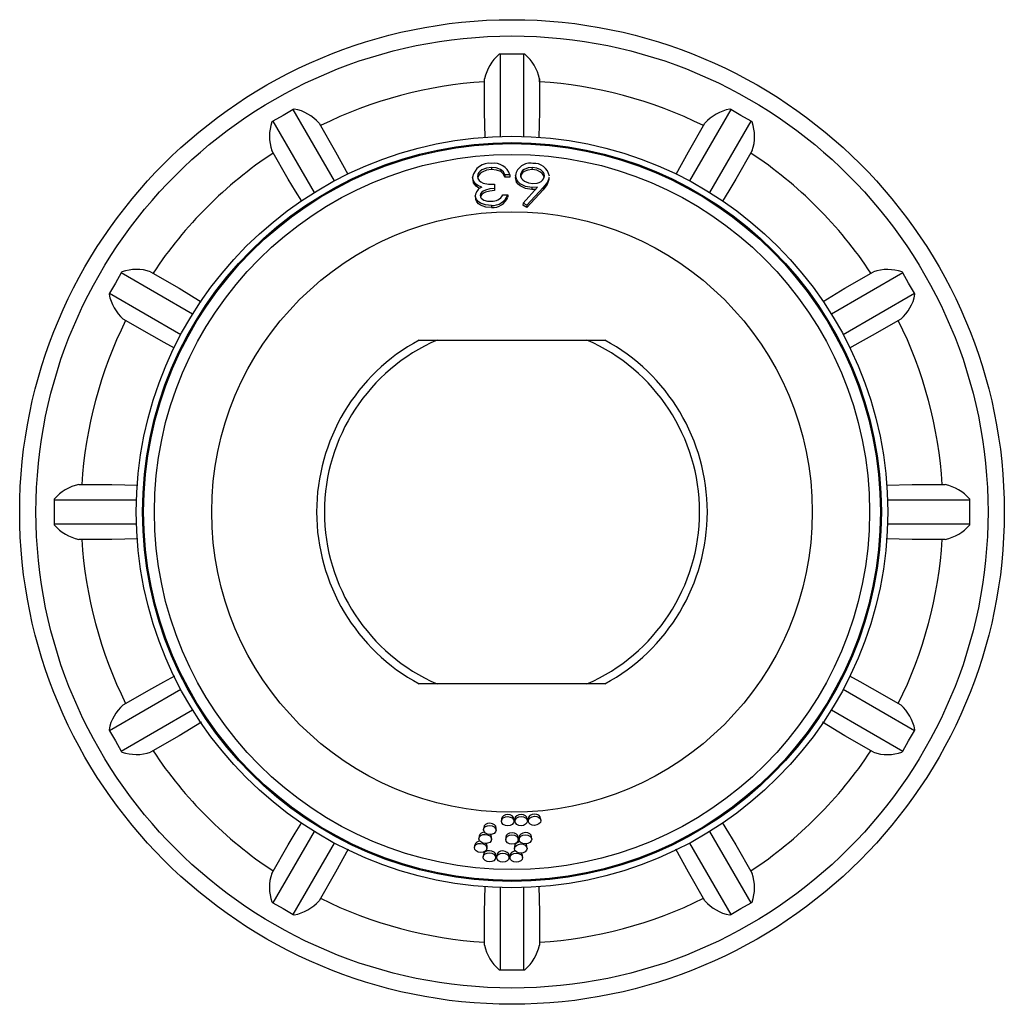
# Model space of a CAD drawing. Extents: x 71.3 to 134.3, y 115.3 to 178.3.
import ezdxf

# ---------------------------------------------------------------- set-up
doc = ezdxf.new("R2010")
doc.units = 0
doc.layers.get('0').update_dxf_attribs({"linetype": 'CONTINUOUS'})

msp = doc.modelspace()

# ---------------------------------------------------------------- linework, layer by layer
at = {"color": 7, "linetype": 'CONTINUOUS'}
for p, q in [((102.791, 176.141), (102.041, 176.141)), ((102.041, 176.141), (102.041, 170.872)), ((103.541, 176.141), (102.791, 176.141)), ((103.541, 170.872), (103.541, 176.141)), ((101.041, 172.45), (101.041, 174.56)), ((101.041, 174.377), (101.041, 174.56)), ((104.541, 174.56), (104.541, 172.45)), ((104.541, 174.377), (104.541, 174.56)), ((88.143, 172.216), (87.493, 171.841)), ((88.792, 172.591), (88.143, 172.216)), ((91.427, 168.028), (88.792, 172.591)), ((101.079, 170.801), (101.041, 172.45)), ((104.541, 172.45), (104.505, 170.821)), ((116.791, 172.591), (114.156, 168.028)), ((117.44, 172.216), (116.791, 172.591)), ((118.09, 171.841), (117.44, 172.216)), ((87.493, 171.841), (90.128, 167.278)), ((90.449, 171.722), (91.504, 169.894)), ((114.079, 169.894), (115.134, 171.722)), ((115.455, 167.278), (118.09, 171.841)), ((88.473, 168.144), (87.418, 169.972)), ((91.504, 169.894), (92.294, 168.451)), ((113.295, 168.462), (114.079, 169.894)), ((118.165, 169.972), (117.11, 168.144)), ((101.476, 168.886), (101.484, 168.75)), ((104.092, 168.75), (104.1, 168.886)), ((102.064, 168.761), (102.069, 168.624)), ((102.656, 168.413), (102.34, 168.411)), ((102.34, 168.411), (102.343, 168.275)), ((102.657, 168.277), (102.343, 168.275)), ((102.656, 168.413), (102.657, 168.277)), ((103.017, 168.384), (103.016, 168.247)), ((105.161, 168.11), (105.177, 168.246)), ((100.27, 168.201), (100.286, 168.065)), ((100.475, 167.828), (100.49, 167.692)), ((101.663, 167.81), (101.662, 167.547)), ((101.663, 167.81), (101.67, 167.673)), ((101.67, 167.673), (101.67, 167.411)), ((103.497, 166.614), (104.427, 167.622)), ((104.79, 167.602), (103.74, 166.47)), ((104.062, 167.609), (104.054, 167.473)), ((104.427, 167.622), (104.062, 167.609)), ((104.79, 167.602), (104.777, 167.466)), ((100.45, 167.017), (100.466, 166.882)), ((101.662, 167.547), (101.67, 167.411)), ((102.204, 167.132), (102.52, 167.135)), ((102.52, 167.135), (102.522, 166.999)), ((104.777, 167.466), (103.734, 166.334)), ((104.297, 167.481), (104.054, 167.473)), ((101.472, 166.46), (101.481, 166.324)), ((103.497, 166.614), (103.492, 166.477)), ((103.734, 166.334), (103.492, 166.477)), ((103.74, 166.47), (103.497, 166.614)), ((103.74, 166.47), (103.734, 166.334)), ((77.794, 162.142), (77.419, 161.492)), ((82.357, 159.507), (77.794, 162.142)), ((79.663, 162.217), (81.491, 161.162)), ((127.789, 162.142), (123.226, 159.507)), ((124.092, 161.162), (125.92, 162.217)), ((128.164, 161.492), (127.789, 162.142)), ((77.419, 161.492), (77.044, 160.843)), ((128.539, 160.843), (128.164, 161.492)), ((77.044, 160.843), (81.607, 158.208)), ((81.491, 161.162), (82.908, 160.301)), ((122.691, 160.31), (124.092, 161.162)), ((123.976, 158.208), (128.539, 160.843)), ((79.741, 158.131), (77.913, 159.186)), ((127.67, 159.186), (125.842, 158.131)), ((96.854, 157.844), (97.996, 157.844)), ((97.996, 157.844), (107.587, 157.844)), ((107.587, 157.844), (108.729, 157.844)), ((75.075, 148.594), (77.185, 148.594)), ((77.185, 148.594), (78.853, 148.556)), ((126.744, 148.555), (128.398, 148.594)), ((128.398, 148.594), (130.508, 148.594)), ((73.494, 147.594), (73.494, 146.844)), ((78.763, 147.594), (73.494, 147.594)), ((132.089, 147.594), (126.82, 147.594)), ((132.089, 146.844), (132.089, 147.594)), ((73.494, 146.844), (73.494, 146.094)), ((132.089, 146.094), (132.089, 146.844)), ((73.494, 146.094), (78.763, 146.094)), ((126.82, 146.094), (132.089, 146.094)), ((77.185, 145.094), (75.075, 145.094)), ((78.86, 145.132), (77.185, 145.094)), ((128.398, 145.094), (126.731, 145.131)), ((130.508, 145.094), (128.398, 145.094)), ((81.607, 135.479), (77.044, 132.844)), ((77.913, 134.501), (79.741, 135.556)), ((97.996, 135.844), (96.854, 135.844)), ((107.587, 135.844), (97.996, 135.844)), ((108.729, 135.844), (107.587, 135.844)), ((128.539, 132.844), (123.976, 135.479)), ((125.842, 135.556), (127.67, 134.501)), ((77.794, 131.545), (82.357, 134.18)), ((123.226, 134.18), (127.789, 131.545)), ((82.923, 133.397), (81.491, 132.525)), ((124.092, 132.525), (122.662, 133.394)), ((77.044, 132.844), (77.419, 132.195)), ((81.491, 132.525), (79.663, 131.47)), ((125.92, 131.47), (124.092, 132.525)), ((128.164, 132.195), (128.539, 132.844)), ((77.419, 132.195), (77.794, 131.545)), ((127.789, 131.545), (128.164, 132.195)), ((100.982, 126.669), (100.97, 126.532)), ((102.123, 127.208), (102.118, 127.072)), ((102.923, 127.06), (102.922, 127.196)), ((102.974, 127.194), (102.975, 127.057)), ((103.78, 127.081), (103.773, 127.217)), ((103.825, 127.197), (103.832, 127.06)), ((104.636, 127.119), (104.623, 127.255)), ((90.128, 126.409), (87.493, 121.846)), ((100.692, 126.099), (100.678, 125.963)), ((101.48, 125.896), (101.489, 126.033)), ((101.773, 126.476), (101.78, 126.612)), ((102.391, 126.034), (102.389, 125.897)), ((103.194, 125.896), (103.191, 126.033)), ((103.243, 126.025), (103.246, 125.889)), ((104.05, 125.921), (104.042, 126.058)), ((118.09, 121.846), (115.455, 126.409)), ((87.418, 123.715), (88.473, 125.543)), ((88.792, 121.096), (91.427, 125.659)), ((100.401, 125.53), (100.386, 125.394)), ((101.188, 125.319), (101.198, 125.455)), ((102.952, 125.443), (102.953, 125.306)), ((103.757, 125.326), (103.751, 125.463)), ((114.156, 125.659), (116.791, 121.096)), ((117.11, 125.543), (118.165, 123.715)), ((92.308, 125.263), (91.504, 123.793)), ((100.96, 124.913), (100.948, 124.777)), ((101.751, 124.724), (101.758, 124.861)), ((101.809, 124.88), (101.803, 124.743)), ((102.608, 124.721), (102.609, 124.858)), ((102.66, 124.862), (102.66, 124.725)), ((102.691, 124.971), (102.661, 124.861)), ((103.464, 124.734), (103.46, 124.871)), ((114.079, 123.793), (113.273, 125.263)), ((91.504, 123.793), (90.449, 121.965)), ((115.134, 121.965), (114.079, 123.793)), ((101.041, 121.237), (101.079, 122.913)), ((104.503, 122.913), (104.541, 121.237)), ((102.041, 122.815), (102.041, 117.546)), ((103.541, 117.546), (103.541, 122.815)), ((87.493, 121.846), (88.143, 121.471)), ((117.44, 121.471), (118.09, 121.846)), ((88.143, 121.471), (88.792, 121.096)), ((101.041, 119.127), (101.041, 121.237)), ((104.541, 121.237), (104.541, 119.127)), ((116.791, 121.096), (117.44, 121.471)), ((102.041, 117.546), (102.791, 117.546)), ((102.791, 117.546), (103.541, 117.546))]:
    msp.add_line(p, q, dxfattribs=at)
at = {"color": 7, "linetype": 'CONTINUOUS', "flags": 128}
for points in [[(101.476, 168.886), (101.155, 168.846), (100.868, 168.729), (100.75, 168.642), (100.657, 168.54), (100.6, 168.429), (100.581, 168.311)], [(102.064, 168.761), (101.787, 168.862), (101.476, 168.886)], [(104.1, 168.886), (103.818, 168.859), (103.571, 168.758), (103.471, 168.684), (103.395, 168.597), (103.348, 168.499), (103.337, 168.447), (103.333, 168.395)], [(104.867, 168.351), (104.852, 168.456), (104.806, 168.557), (104.732, 168.646), (104.63, 168.728), (104.383, 168.843), (104.1, 168.886)], [(100.475, 167.828), (100.318, 168.035), (100.265, 168.272)], [(100.581, 168.311), (100.607, 168.18), (100.685, 168.063), (100.802, 167.966), (100.949, 167.894), (101.297, 167.826), (101.663, 167.81)], [(101.484, 168.75), (101.165, 168.71), (100.879, 168.593), (100.762, 168.505), (100.67, 168.404), (100.614, 168.293), (100.595, 168.175)], [(102.069, 168.624), (101.794, 168.726), (101.484, 168.75)], [(102.34, 168.411), (102.237, 168.602), (102.064, 168.761)], [(102.343, 168.275), (102.24, 168.465), (102.069, 168.624)], [(104.054, 167.473), (103.654, 167.537), (103.317, 167.707), (103.184, 167.825), (103.09, 167.955), (103.016, 168.247)], [(104.062, 167.609), (103.66, 167.673), (103.32, 167.844), (103.187, 167.961), (103.092, 168.091), (103.017, 168.384)], [(104.092, 168.75), (103.811, 168.723), (103.566, 168.622), (103.467, 168.548), (103.391, 168.46), (103.345, 168.362), (103.333, 168.31), (103.33, 168.258)], [(103.333, 168.395), (103.349, 168.289), (103.399, 168.188), (103.477, 168.1), (103.584, 168.02), (103.839, 167.91), (104.128, 167.869)], [(104.854, 168.215), (104.839, 168.32), (104.793, 168.421), (104.72, 168.51), (104.618, 168.592), (104.373, 168.707), (104.092, 168.75)], [(104.128, 167.869), (104.409, 167.892), (104.536, 167.931), (104.65, 167.99), (104.744, 168.066), (104.813, 168.151), (104.867, 168.351)], [(105.159, 168.25), (105.062, 167.94), (104.79, 167.602)], [(89.335, 166.724), (88.932, 167.37), (88.473, 168.144)], [(100.49, 167.692), (100.334, 167.899), (100.297, 168.067)], [(100.855, 167.628), (100.645, 167.71), (100.475, 167.828)], [(100.724, 167.548), (100.659, 167.574), (100.49, 167.692)], [(105.144, 168.114), (105.048, 167.804), (104.777, 167.466)], [(117.11, 168.144), (116.663, 167.388), (116.258, 166.739)], [(101.472, 166.46), (101.097, 166.492), (100.766, 166.613), (100.634, 166.705), (100.533, 166.818), (100.467, 166.944), (100.451, 167.012), (100.445, 167.081)], [(101.662, 167.547), (101.368, 167.518), (101.087, 167.44), (100.951, 167.375), (100.855, 167.301), (100.784, 167.203), (100.766, 167.15), (100.76, 167.096)], [(100.76, 167.096), (100.777, 167.007), (100.826, 166.926), (100.899, 166.861), (100.997, 166.804), (101.221, 166.736), (101.468, 166.722)], [(101.67, 167.411), (101.523, 167.402), (101.377, 167.382), (101.099, 167.304), (100.964, 167.239), (100.867, 167.165), (100.798, 167.067), (100.774, 166.96)], [(101.481, 166.324), (101.109, 166.356), (100.78, 166.477), (100.649, 166.57), (100.548, 166.682), (100.483, 166.809), (100.471, 166.882)], [(81.205, 157.328), (80.525, 157.69), (79.741, 158.131)], [(125.842, 158.131), (125.077, 157.7), (124.389, 157.334)], [(79.741, 135.556), (80.506, 135.987), (81.209, 136.361)], [(124.382, 136.356), (125.058, 135.997), (125.842, 135.556)], [(102.521, 126.767), (102.367, 126.791), (102.236, 126.856), (102.149, 126.952), (102.118, 127.064), (102.148, 127.175), (102.236, 127.269), (102.366, 127.33), (102.521, 127.351), (102.675, 127.328), (102.805, 127.265), (102.893, 127.17), (102.923, 127.059), (102.893, 126.947), (102.805, 126.852), (102.675, 126.789), (102.521, 126.767)], [(102.922, 127.196), (102.892, 127.307), (102.806, 127.401), (102.676, 127.465), (102.523, 127.488), (102.37, 127.467), (102.24, 127.406), (102.153, 127.312), (102.124, 127.208)], [(103.771, 127.217), (103.743, 127.318), (103.657, 127.411), (103.527, 127.471), (103.374, 127.491), (103.221, 127.467), (103.091, 127.403), (103.004, 127.308), (102.974, 127.196), (102.974, 127.194)], [(103.378, 126.771), (103.224, 126.791), (103.093, 126.853), (103.006, 126.947), (102.975, 127.059), (103.006, 127.171), (103.093, 127.266), (103.224, 127.331), (103.378, 127.355), (103.532, 127.335), (103.663, 127.274), (103.75, 127.181), (103.78, 127.07), (103.75, 126.958), (103.662, 126.861), (103.532, 126.795), (103.378, 126.771)], [(104.619, 127.254), (104.594, 127.345), (104.507, 127.437), (104.378, 127.495), (104.225, 127.512), (104.072, 127.485), (103.942, 127.418), (103.856, 127.321), (103.825, 127.208), (103.828, 127.197)], [(104.234, 126.791), (104.08, 126.808), (103.95, 126.868), (103.863, 126.96), (103.832, 127.071), (103.863, 127.184), (103.95, 127.281), (104.081, 127.348), (104.235, 127.376), (104.389, 127.359), (104.519, 127.301), (104.606, 127.21), (104.637, 127.099), (104.606, 126.986), (104.519, 126.887), (104.388, 126.819), (104.234, 126.791)], [(88.473, 125.543), (88.92, 126.299), (89.343, 126.976)], [(101.371, 126.206), (101.217, 126.233), (101.087, 126.301), (101, 126.4), (100.969, 126.513), (100.999, 126.624), (101.086, 126.715), (101.217, 126.773), (101.371, 126.79), (101.525, 126.763), (101.655, 126.696), (101.743, 126.599), (101.773, 126.487), (101.743, 126.376), (101.656, 126.283), (101.525, 126.223), (101.371, 126.206)], [(101.777, 126.613), (101.78, 126.623), (101.75, 126.735), (101.663, 126.832), (101.534, 126.899), (101.381, 126.927), (101.228, 126.91), (101.098, 126.851), (101.012, 126.76), (100.986, 126.668)], [(116.242, 126.972), (116.651, 126.317), (117.11, 125.543)], [(101.079, 125.631), (100.925, 125.66), (100.794, 125.729), (100.707, 125.827), (100.677, 125.941), (100.707, 126.051), (100.794, 126.142), (100.925, 126.2), (101.078, 126.216), (101.232, 126.188), (101.363, 126.12), (101.45, 126.023), (101.481, 125.91), (101.45, 125.799), (101.363, 125.707), (101.232, 125.648), (101.079, 125.631)], [(101.486, 126.033), (101.489, 126.046), (101.459, 126.159), (101.413, 126.21)], [(102.791, 125.599), (102.637, 125.621), (102.507, 125.685), (102.419, 125.78), (102.389, 125.892), (102.419, 126.004), (102.507, 126.098), (102.637, 126.161), (102.791, 126.183), (102.946, 126.161), (103.076, 126.098), (103.163, 126.004), (103.194, 125.892), (103.163, 125.78), (103.076, 125.685), (102.946, 125.621), (102.791, 125.599)], [(103.19, 126.033), (103.161, 126.14), (103.075, 126.235), (102.945, 126.297), (102.792, 126.319), (102.639, 126.298), (102.509, 126.235), (102.422, 126.141), (102.393, 126.034)], [(104.039, 126.057), (104.012, 126.156), (103.925, 126.248), (103.796, 126.309), (103.643, 126.328), (103.49, 126.303), (103.36, 126.238), (103.273, 126.142), (103.243, 126.03), (103.244, 126.026)], [(103.648, 125.607), (103.494, 125.626), (103.364, 125.688), (103.276, 125.782), (103.246, 125.893), (103.276, 126.005), (103.364, 126.101), (103.494, 126.166), (103.648, 126.191), (103.802, 126.172), (103.933, 126.112), (104.02, 126.019), (104.051, 125.908), (104.02, 125.796), (103.933, 125.699), (103.802, 125.632), (103.648, 125.607)], [(100.786, 125.058), (100.633, 125.087), (100.502, 125.157), (100.415, 125.256), (100.385, 125.37), (100.415, 125.48), (100.502, 125.571), (100.632, 125.628), (100.786, 125.643), (100.94, 125.614), (101.07, 125.546), (101.157, 125.448), (101.188, 125.335), (101.158, 125.224), (101.07, 125.132), (100.94, 125.074), (100.786, 125.058)], [(101.194, 125.456), (101.198, 125.471), (101.168, 125.584), (101.122, 125.636)], [(103.321, 125.734), (103.199, 125.715), (103.069, 125.651), (102.982, 125.556), (102.952, 125.444), (102.952, 125.443)], [(103.355, 125.018), (103.201, 125.039), (103.071, 125.101), (102.983, 125.195), (102.953, 125.307), (102.983, 125.419), (103.071, 125.514), (103.201, 125.578), (103.355, 125.602), (103.509, 125.582), (103.64, 125.521), (103.727, 125.428), (103.758, 125.317), (103.727, 125.205), (103.64, 125.108), (103.509, 125.043), (103.355, 125.018)], [(103.749, 125.463), (103.721, 125.565), (103.677, 125.612)], [(101.349, 124.453), (101.196, 124.48), (101.065, 124.548), (100.978, 124.646), (100.947, 124.759), (100.978, 124.87), (101.065, 124.961), (101.195, 125.02), (101.349, 125.037), (101.503, 125.01), (101.634, 124.944), (101.721, 124.847), (101.752, 124.734), (101.721, 124.623), (101.634, 124.531), (101.503, 124.471), (101.349, 124.453)], [(101.755, 124.861), (101.758, 124.871), (101.727, 124.983), (101.641, 125.08), (101.511, 125.147), (101.358, 125.174), (101.205, 125.156), (101.076, 125.098), (100.989, 125.006), (100.963, 124.913)], [(102.206, 124.434), (102.052, 124.459), (101.921, 124.524), (101.834, 124.621), (101.803, 124.733), (101.834, 124.844), (101.921, 124.937), (102.051, 124.998), (102.205, 125.018), (102.359, 124.995), (102.49, 124.93), (102.577, 124.835), (102.608, 124.723), (102.577, 124.612), (102.49, 124.517), (102.36, 124.455), (102.206, 124.434)], [(102.608, 124.858), (102.609, 124.86), (102.579, 124.972), (102.492, 125.067), (102.362, 125.131), (102.209, 125.155), (102.056, 125.135), (101.927, 125.074), (101.84, 124.981), (101.812, 124.879)], [(103.062, 124.432), (102.908, 124.453), (102.778, 124.516), (102.69, 124.611), (102.66, 124.723), (102.69, 124.835), (102.778, 124.929), (102.908, 124.993), (103.062, 125.016), (103.216, 124.995), (103.347, 124.933), (103.434, 124.839), (103.465, 124.728), (103.434, 124.615), (103.347, 124.52), (103.216, 124.455), (103.062, 124.432)], [(103.459, 124.87), (103.43, 124.976), (103.386, 125.023)]]:
    msp.add_lwpolyline(points, dxfattribs=at)
at = {"color": 7, "linetype": 'CONTINUOUS'}
for radius in [31.5, 30.459, 24.04, 23.64, 23.57, 22.88, 19.215]:
    msp.add_circle((102.791, 146.844), radius, dxfattribs=at)
for centre, radius, start, end in [((103.93, 173.933), 2.956, 131.76353, 167.75134), ((102.041, 175.292), 0.85, 90.00132, 95.42165), ((103.541, 175.292), 0.85, 84.57835, 89.99868), ((101.795, 174.015), 2.8, 11.21393, 49.2712), ((102.791, 146.844), 27.589, 93.63674, 116.36326), ((102.791, 146.844), 27.589, 63.63674, 86.36326), ((89.217, 171.855), 0.85, 114.57835, 119.99868), ((88.342, 169.877), 2.8, 41.21393, 79.2712), ((117.322, 169.734), 2.956, 101.76353, 137.75134), ((116.366, 171.855), 0.85, 60.00132, 65.42165), ((90.201, 170.873), 2.926, 161.57367, 197.94121), ((87.918, 171.105), 0.85, 120.00132, 125.42165), ((117.665, 171.105), 0.85, 54.57835, 59.99868), ((115.514, 170.874), 2.8, 341.21393, 19.2712), ((102.791, 146.844), 27.589, 123.63674, 146.36326), ((102.791, 146.844), 27.589, 33.63674, 56.36326), ((101.353, 168.045), 1.111, 83.32233, 168.20262), ((101.644, 168.103), 1.058, 17.05146, 98.82814), ((103.947, 168.219), 0.944, 79.62165, 169.97347), ((104.213, 168.171), 0.982, 9.12727, 95.57677), ((101.114, 167.006), 0.674, 112.59486, 173.60976), ((101.5, 167.532), 0.81, 267.72132, 330.44564), ((101.539, 167.507), 1.049, 266.30514, 339.23211), ((101.547, 167.363), 1.042, 266.37801, 339.50367), ((78.53, 161.717), 0.85, 144.57835, 149.99868), ((78.761, 159.566), 2.8, 71.21393, 109.2712), ((126.821, 159.402), 2.956, 71.76353, 107.75134), ((127.053, 161.717), 0.85, 30.00132, 35.42165), ((77.78, 160.418), 0.85, 150.00132, 155.42165), ((79.873, 161.359), 2.926, 191.57367, 227.94121), ((125.824, 161.293), 2.8, 311.21393, 349.2712), ((127.803, 160.418), 0.85, 24.57835, 29.99868), ((102.791, 146.844), 27.589, 153.63674, 176.36326), ((102.791, 146.844), 27.589, 3.63674, 26.36326), ((102.791, 146.844), 12.5, 118.35764, 241.64236), ((102.791, 146.844), 12, 113.55646, 246.44354), ((102.791, 146.844), 12, 293.55646, 66.44354), ((102.791, 146.844), 12.5, 298.35764, 61.64236), ((75.62, 145.847), 2.8, 101.21393, 139.2712), ((129.881, 145.705), 2.956, 41.76353, 77.75134), ((74.343, 147.594), 0.85, 174.57835, 179.99868), ((131.239, 147.594), 0.85, 0.00132, 5.42165), ((74.343, 146.094), 0.85, 180.00132, 185.42165), ((75.702, 147.982), 2.956, 221.76353, 257.75134), ((129.963, 147.841), 2.8, 281.21393, 319.2712), ((131.239, 146.094), 0.85, 354.57835, 359.99868), ((102.791, 146.844), 27.589, 183.63674, 206.36326), ((102.791, 146.844), 27.589, 333.63674, 356.36326), ((79.758, 132.394), 2.8, 131.21393, 169.2712), ((125.71, 132.329), 2.926, 11.57367, 47.94121), ((77.78, 133.269), 0.85, 204.57835, 209.99868), ((127.803, 133.269), 0.85, 330.00132, 335.42165), ((78.53, 131.97), 0.85, 210.00132, 215.42165), ((78.762, 134.285), 2.956, 251.76353, 287.75134), ((102.791, 146.844), 27.589, 213.63674, 236.36326), ((102.791, 146.844), 27.589, 303.63674, 326.36326), ((126.821, 134.121), 2.8, 251.21393, 289.2712), ((127.053, 131.97), 0.85, 324.57835, 329.99868), ((101.006, 126.034), 0.316, 82.78077, 168.3395), ((100.713, 125.464), 0.313, 82.48596, 168.08595), ((103.021, 124.75), 0.398, 89.06309, 146.11479), ((90.069, 122.814), 2.8, 161.21393, 199.2712), ((115.382, 122.814), 2.926, 341.57367, 17.94121), ((87.918, 122.582), 0.85, 234.57835, 239.99868), ((88.261, 123.953), 2.956, 281.76353, 317.75134), ((102.791, 146.844), 27.589, 243.63674, 266.36326), ((102.791, 146.844), 27.589, 273.63674, 296.36326), ((117.241, 123.811), 2.8, 221.21393, 259.2712), ((117.665, 122.582), 0.85, 300.00132, 305.42165), ((89.217, 121.832), 0.85, 240.00132, 245.42165), ((116.366, 121.832), 0.85, 294.57835, 299.99868), ((103.788, 119.672), 2.8, 191.21393, 229.2712), ((101.653, 119.754), 2.956, 311.76353, 347.75134), ((102.041, 118.396), 0.85, 264.57835, 269.99868), ((103.541, 118.396), 0.85, 270.00132, 275.42165)]:
    msp.add_arc(centre, radius, start, end, dxfattribs=at)

doc.saveas('drawing.dxf')
